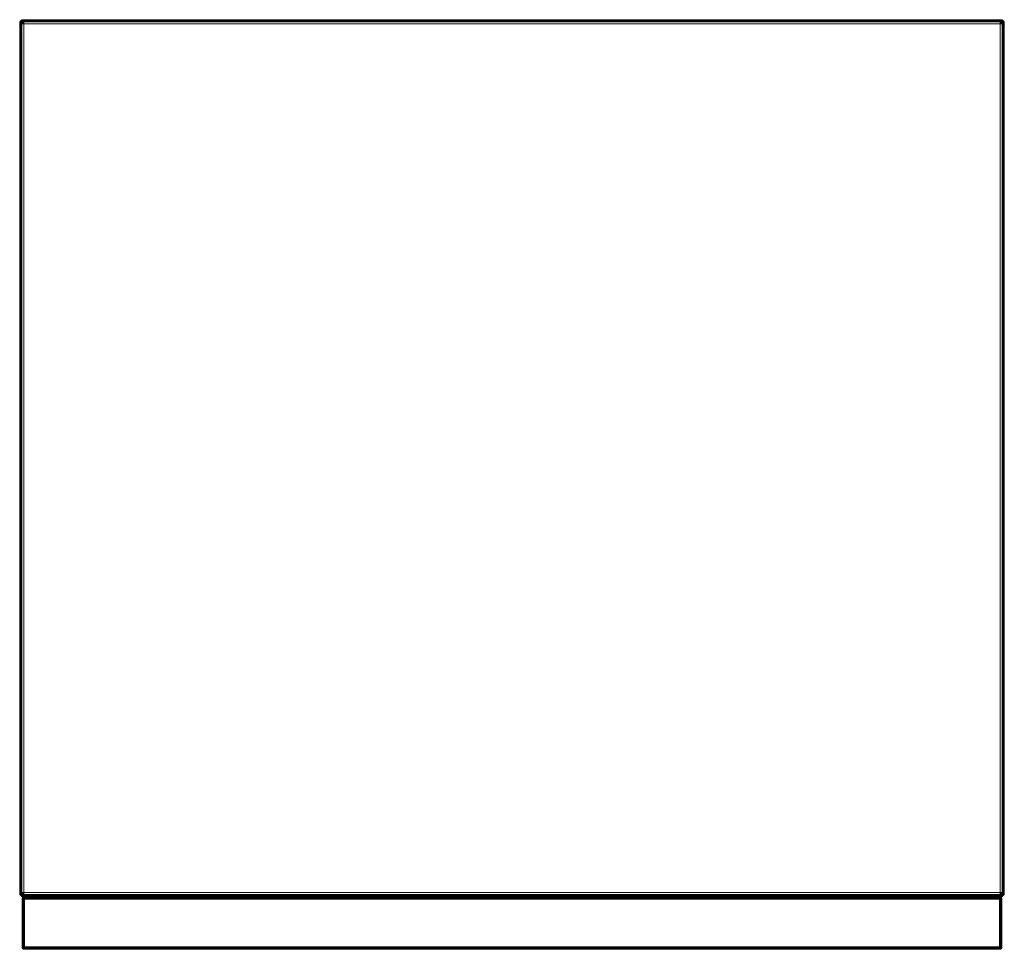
# Model space of a CAD drawing. Header units: millimetres. Extents: x 0 to 2531, y -564 to 859.
# Tile 3 of 4: x 1934 to 2531, y -564 to 0. Entities that reach past the tile are written whole.
import ezdxf

# ---------------------------------------------------------------- set-up
doc = ezdxf.new("R2010")
doc.units = ezdxf.units.MM
doc.layers.add('RW204070_dwg', color=8, linetype='Continuous', lineweight=9)

# ---------------------------------------------------------------- blocks, each defined once
blk = doc.blocks.new('RW204070_dwg-300031-Poziom 1')
at = {"color": 18, "lineweight": 9}
for p, q in [((0.03, -2.54), (0.19, -1.46)), ((0.19, -1.46), (0.03, -2.54)), ((0.03, -2.54), (0.34, -1.54)), ((0.03, -2.54), (0.34, -1.54)), ((0.03, -2.54), (0.19, -2.54)), ((0.03, -2.54), (0.03, -459.08)), ((0.19, -1.46), (0.65, -0.68)), ((0.65, -0.68), (0.19, -1.46)), ((0.19, -1.46), (0.73, -0.76)), ((0.19, -1.46), (0.73, -0.76)), ((0.34, -1.54), (0.19, -1.46)), ((0.19, -1.46), (0.34, -1.54)), ((0.19, -2.54), (0.34, -1.54)), ((0.34, -1.54), (0.19, -2.54)), ((0.19, -2.54), (0.73, -1.69)), ((0.19, -2.54), (0.73, -1.69)), ((0.19, -2.54), (0.65, -2.54)), ((0.19, -2.54), (0.19, -459.08)), ((0.34, -1.54), (0.73, -0.76)), ((0.73, -0.76), (0.34, -1.54)), ((0.34, -1.54), (0.96, -0.99)), ((0.34, -1.54), (0.96, -0.99)), ((0.73, -1.69), (0.34, -1.54)), ((0.34, -1.54), (0.73, -1.69)), ((1.43, -0.22), (0.65, -0.68)), ((0.65, -0.68), (1.43, -0.22)), ((0.65, -0.68), (0.73, -0.76)), ((0.65, -0.68), (0.73, -0.76)), ((0.73, -1.69), (0.65, -2.54)), ((0.73, -1.69), (0.65, -2.54)), ((0.65, -2.54), (1.43, -2.54)), ((0.65, -2.54), (0.65, -459.08)), ((1.43, -0.22), (0.73, -0.76)), ((1.43, -0.22), (0.73, -0.76)), ((1.5, -0.37), (0.73, -0.76)), ((0.73, -0.76), (1.5, -0.37)), ((0.73, -0.76), (0.96, -0.99)), ((0.73, -0.76), (0.96, -0.99)), ((0.96, -0.99), (0.73, -1.69)), ((0.96, -0.99), (0.73, -1.69)), ((0.73, -1.69), (1.5, -1.54)), ((1.5, -1.54), (0.73, -1.69)), ((1.43, -2.54), (0.73, -1.69)), ((1.43, -2.54), (0.73, -1.69)), ((1.5, -0.37), (0.96, -0.99)), ((1.5, -0.37), (0.96, -0.99)), ((1.66, -0.76), (0.96, -0.99)), ((0.96, -0.99), (1.66, -0.76)), ((1.5, -1.54), (0.96, -0.99)), ((1.5, -1.54), (0.96, -0.99)), ((1.43, -0.22), (2.51, -0.06)), ((2.51, -0.07), (1.43, -0.22)), ((1.5, -0.37), (1.43, -0.22)), ((1.43, -0.22), (1.5, -0.37)), ((1.43, -2.54), (1.5, -1.54)), ((1.5, -1.54), (1.43, -2.54)), ((1.43, -2.54), (2.51, -2.54)), ((1.43, -459.08), (1.43, -2.54)), ((2.51, -0.07), (1.5, -0.37)), ((2.51, -0.22), (1.5, -0.37)), ((1.66, -0.76), (1.5, -0.37)), ((1.66, -0.76), (1.5, -1.54)), ((2.51, -1.46), (1.5, -1.54)), ((2.51, -2.54), (1.5, -1.54)), ((2.51, -0.06), (1.5, -0.37)), ((1.5, -0.37), (2.51, -0.22)), ((1.5, -0.37), (1.66, -0.76)), ((1.5, -1.54), (1.66, -0.76)), ((1.5, -1.54), (2.51, -1.46)), ((2.51, -2.54), (1.5, -1.54)), ((2.51, -0.22), (1.66, -0.76)), ((2.51, -0.22), (1.66, -0.76)), ((2.51, -0.68), (1.66, -0.76)), ((1.66, -0.76), (2.51, -0.68)), ((2.51, -1.46), (1.66, -0.76)), ((2.51, -1.46), (1.66, -0.76)), ((2.51, -0.06), (2.51, -0.22)), ((2.51, -0.06), (27.97, -0.06)), ((2.51, -0.22), (2.51, -0.07)), ((27.97, -0.07), (2.51, -0.07)), ((2.51, -0.68), (2.51, -0.22)), ((27.97, -0.22), (2.51, -0.22)), ((2.51, -1.46), (2.51, -0.68)), ((27.97, -0.68), (2.51, -0.68)), ((2.51, -2.54), (2.51, -1.46)), ((2.51, -1.46), (570.09, -1.46)), ((2.51, -459.08), (2.51, -2.54)), ((2.51, -2.54), (594.61, -2.54)), ((570.09, -0.07), (27.97, -0.07)), ((570.09, -0.22), (27.97, -0.22)), ((570.09, -0.68), (27.97, -0.68)), ((570.09, -0.06), (594.61, -0.06)), ((594.61, -0.07), (570.09, -0.07)), ((594.61, -0.22), (570.09, -0.22)), ((570.09, -0.68), (594.61, -0.68)), ((594.61, -1.46), (570.09, -1.46)), ((594.61, -0.22), (594.61, -0.06)), ((594.61, -0.06), (595.61, -0.37)), ((594.61, -0.06), (595.69, -0.22)), ((595.69, -0.22), (594.61, -0.07)), ((594.61, -0.07), (595.61, -0.37)), ((594.61, -0.07), (594.61, -0.22)), ((595.61, -0.37), (594.61, -0.22)), ((594.61, -0.22), (595.46, -0.76)), ((594.61, -0.22), (594.61, -0.68)), ((594.61, -0.22), (595.46, -0.76)), ((594.61, -0.22), (595.61, -0.37)), ((594.61, -0.68), (595.46, -0.76)), ((594.61, -0.68), (595.46, -0.76)), ((594.61, -0.68), (594.61, -1.46)), ((594.61, -1.46), (595.46, -0.76)), ((594.61, -1.46), (595.46, -0.76)), ((595.61, -1.54), (594.61, -1.46)), ((594.61, -1.46), (595.61, -1.54)), ((594.61, -1.46), (594.61, -2.54)), ((594.61, -2.54), (595.61, -1.54)), ((594.61, -2.54), (595.61, -1.54)), ((594.61, -2.54), (595.69, -2.54)), ((594.61, -2.54), (594.61, -459.08)), ((595.61, -0.37), (595.46, -0.76)), ((595.46, -0.76), (595.61, -0.37)), ((595.46, -0.76), (596.15, -0.99)), ((595.61, -1.54), (595.46, -0.76)), ((595.46, -0.76), (596.15, -0.99)), ((595.46, -0.76), (595.61, -1.54)), ((595.69, -0.22), (595.61, -0.37)), ((595.61, -0.37), (595.69, -0.22)), ((596.39, -0.76), (595.61, -0.37)), ((595.61, -0.37), (596.15, -0.99)), ((595.61, -0.37), (596.15, -0.99)), ((595.61, -0.37), (596.39, -0.76)), ((595.61, -1.54), (596.15, -0.99)), ((595.61, -1.54), (596.15, -0.99)), ((596.39, -1.69), (595.61, -1.54)), ((595.69, -2.54), (595.61, -1.54)), ((595.61, -1.54), (596.39, -1.69)), ((595.61, -1.54), (595.69, -2.54)), ((596.46, -0.68), (595.69, -0.22)), ((595.69, -0.22), (596.39, -0.76)), ((595.69, -0.22), (596.39, -0.76)), ((595.69, -0.22), (596.46, -0.68)), ((595.69, -2.54), (596.39, -1.69)), ((595.69, -2.54), (596.39, -1.69)), ((595.69, -2.54), (596.46, -2.54)), ((595.69, -2.54), (595.69, -459.08)), ((596.15, -0.99), (596.39, -0.76)), ((596.39, -0.76), (596.15, -0.99)), ((596.15, -0.99), (596.39, -1.69)), ((596.15, -0.99), (596.39, -1.69)), ((596.77, -1.54), (596.15, -0.99)), ((596.77, -1.54), (596.15, -0.99)), ((596.39, -0.76), (596.46, -0.68)), ((596.46, -0.68), (596.39, -0.76)), ((596.77, -1.54), (596.39, -0.76)), ((596.93, -1.46), (596.39, -0.76)), ((596.39, -0.76), (596.77, -1.54)), ((596.93, -1.46), (596.39, -0.76)), ((596.39, -1.69), (596.77, -1.54)), ((596.77, -1.54), (596.39, -1.69)), ((596.39, -1.69), (596.46, -2.54)), ((596.39, -1.69), (596.46, -2.54)), ((596.93, -2.54), (596.39, -1.69)), ((596.93, -2.54), (596.39, -1.69)), ((596.93, -1.46), (596.46, -0.68)), ((596.46, -0.68), (596.93, -1.46)), ((596.46, -2.54), (596.93, -2.54)), ((596.46, -2.54), (596.46, -459.08)), ((596.77, -1.54), (596.93, -1.46)), ((596.93, -1.46), (596.77, -1.54)), ((596.93, -2.54), (596.77, -1.54)), ((597.08, -2.54), (596.77, -1.54)), ((596.77, -1.54), (596.93, -2.54)), ((597.08, -2.54), (596.77, -1.54)), ((597.08, -2.54), (596.93, -1.46)), ((596.93, -1.46), (597.08, -2.54)), ((596.93, -2.54), (597.08, -2.54)), ((596.93, -459.08), (596.93, -2.54)), ((597.08, -459.08), (597.08, -2.54)), ((0.03, -459.08), (0.03, -529.59)), ((0.19, -529.59), (0.19, -459.08)), ((0.65, -529.59), (0.65, -459.08)), ((1.43, -529.59), (1.43, -459.08)), ((2.51, -529.59), (2.51, -459.08)), ((594.61, -459.08), (594.61, -529.59)), ((595.69, -529.59), (595.69, -459.08)), ((596.46, -529.59), (596.46, -459.08)), ((596.93, -529.59), (596.93, -459.08)), ((597.08, -529.59), (597.08, -459.08)), ((0.19, -529.59), (0.03, -529.59)), ((0.03, -529.59), (0.34, -530.59)), ((0.03, -529.59), (0.19, -530.67)), ((0.19, -530.67), (0.03, -529.59)), ((0.03, -529.59), (0.34, -530.59)), ((0.65, -529.59), (0.19, -529.59)), ((0.19, -529.59), (0.73, -530.44)), ((0.19, -529.59), (0.34, -530.59)), ((0.34, -530.59), (0.19, -529.59)), ((0.19, -529.59), (0.73, -530.44)), ((0.34, -530.59), (0.19, -530.67)), ((0.19, -530.67), (0.34, -530.59)), ((0.19, -530.67), (0.73, -531.37)), ((0.19, -530.67), (0.65, -531.45)), ((0.65, -531.45), (0.19, -530.67)), ((0.19, -530.67), (0.73, -531.37)), ((0.73, -530.44), (0.34, -530.59)), ((0.34, -530.59), (0.73, -530.44)), ((0.34, -530.59), (0.96, -531.14)), ((0.34, -530.59), (0.73, -531.37)), ((0.73, -531.37), (0.34, -530.59)), ((0.34, -530.59), (0.96, -531.14)), ((0.73, -530.44), (0.65, -529.59)), ((0.73, -530.44), (0.65, -529.59)), ((1.43, -529.59), (0.65, -529.59)), ((0.73, -531.37), (0.65, -531.45)), ((0.65, -531.45), (0.73, -531.37)), ((1.43, -529.59), (0.73, -530.44)), ((1.43, -529.59), (0.73, -530.44)), ((0.96, -531.14), (0.73, -530.44)), ((0.73, -530.44), (1.5, -530.59)), ((0.96, -531.14), (0.73, -530.44)), ((1.5, -530.59), (0.73, -530.44)), ((0.96, -531.14), (0.73, -531.37)), ((0.73, -531.37), (0.96, -531.14)), ((0.73, -531.37), (1.5, -531.76)), ((1.43, -531.91), (0.73, -531.37)), ((1.5, -531.76), (0.73, -531.37)), ((1.43, -531.91), (0.73, -531.37)), ((1.5, -530.59), (0.96, -531.14)), ((1.5, -530.59), (0.96, -531.14)), ((1.66, -531.37), (0.96, -531.14)), ((1.5, -531.76), (0.96, -531.14)), ((1.66, -531.37), (0.96, -531.14)), ((1.5, -531.76), (0.96, -531.14)), ((1.43, -529.59), (1.5, -530.59)), ((1.5, -530.59), (1.43, -529.59)), ((2.51, -529.59), (1.43, -529.59)), ((2.51, -529.59), (1.5, -530.59)), ((1.66, -531.37), (1.5, -530.59)), ((2.51, -530.67), (1.5, -530.59)), ((1.66, -531.37), (1.5, -531.76)), ((2.51, -529.59), (1.5, -530.59)), ((1.5, -530.59), (1.66, -531.37)), ((1.5, -530.59), (2.51, -530.67)), ((1.5, -531.76), (1.66, -531.37)), ((2.51, -530.67), (1.66, -531.37)), ((2.51, -530.67), (1.66, -531.37)), ((2.51, -531.45), (1.66, -531.37)), ((2.51, -531.91), (1.66, -531.37)), ((2.51, -531.45), (1.66, -531.37)), ((2.51, -531.91), (1.66, -531.37)), ((2.51, -530.67), (2.51, -529.59)), ((570.09, -529.59), (2.51, -529.59)), ((2.51, -531.45), (2.51, -530.67)), ((27.97, -530.67), (2.51, -530.67)), ((570.09, -530.67), (27.97, -530.67)), ((594.61, -529.59), (570.09, -529.59)), ((594.61, -530.67), (570.09, -530.67)), ((594.61, -529.59), (595.61, -530.59)), ((595.69, -529.59), (594.61, -529.59)), ((594.61, -529.59), (595.61, -530.59)), ((594.61, -529.59), (594.61, -530.67)), ((594.61, -530.67), (595.61, -530.59)), ((595.61, -530.59), (594.61, -530.67)), ((594.61, -530.67), (595.46, -531.37)), ((594.61, -530.67), (595.46, -531.37)), ((594.61, -530.67), (594.61, -531.45)), ((595.46, -531.37), (594.61, -531.45)), ((594.61, -531.45), (595.46, -531.37)), ((594.61, -531.91), (595.46, -531.37)), ((594.61, -531.91), (595.46, -531.37)), ((595.46, -531.37), (595.61, -530.59)), ((595.61, -530.59), (595.46, -531.37)), ((596.15, -531.14), (595.46, -531.37)), ((595.46, -531.37), (596.15, -531.14)), ((595.46, -531.37), (595.61, -531.76)), ((595.61, -531.76), (595.46, -531.37)), ((595.61, -530.59), (595.69, -529.59)), ((595.69, -529.59), (595.61, -530.59)), ((595.61, -530.59), (596.39, -530.44)), ((596.39, -530.44), (595.61, -530.59)), ((595.61, -530.59), (596.15, -531.14)), ((595.61, -530.59), (596.15, -531.14)), ((595.61, -531.76), (596.15, -531.14)), ((595.61, -531.76), (596.15, -531.14)), ((595.61, -531.76), (596.39, -531.37)), ((596.39, -531.37), (595.61, -531.76)), ((595.69, -529.59), (596.39, -530.44)), ((596.46, -529.59), (595.69, -529.59)), ((595.69, -529.59), (596.39, -530.44)), ((595.69, -531.91), (596.39, -531.37)), ((595.69, -531.91), (596.39, -531.37)), ((596.39, -530.44), (596.15, -531.14)), ((596.15, -531.14), (596.39, -530.44)), ((596.77, -530.59), (596.15, -531.14)), ((596.77, -530.59), (596.15, -531.14)), ((596.39, -531.37), (596.15, -531.14)), ((596.39, -531.37), (596.15, -531.14)), ((596.46, -529.59), (596.39, -530.44)), ((596.39, -530.44), (596.46, -529.59)), ((596.93, -529.59), (596.39, -530.44)), ((596.93, -529.59), (596.39, -530.44)), ((596.77, -530.59), (596.39, -530.44)), ((596.39, -530.44), (596.77, -530.59)), ((596.39, -531.37), (596.77, -530.59)), ((596.77, -530.59), (596.39, -531.37)), ((596.93, -530.67), (596.39, -531.37)), ((596.93, -530.67), (596.39, -531.37)), ((596.46, -531.45), (596.39, -531.37)), ((596.46, -531.45), (596.39, -531.37)), ((596.93, -529.59), (596.46, -529.59)), ((596.46, -531.45), (596.93, -530.67)), ((596.93, -530.67), (596.46, -531.45)), ((596.77, -530.59), (596.93, -529.59)), ((597.08, -529.59), (596.77, -530.59)), ((596.93, -529.59), (596.77, -530.59)), ((597.08, -529.59), (596.77, -530.59)), ((596.93, -530.67), (596.77, -530.59)), ((596.77, -530.59), (596.93, -530.67)), ((596.93, -530.67), (597.08, -529.59)), ((597.08, -529.59), (596.93, -529.59)), ((597.08, -529.59), (596.93, -530.67)), ((0.65, -531.45), (1.43, -531.91)), ((1.43, -531.91), (0.65, -531.45)), ((1.43, -531.91), (1.5, -531.76)), ((1.5, -531.76), (1.43, -531.91)), ((1.43, -531.91), (2.51, -532.07)), ((2.51, -532.06), (1.43, -531.91)), ((2.51, -531.91), (1.5, -531.76)), ((2.51, -532.06), (1.5, -531.76)), ((1.5, -531.76), (2.51, -531.91)), ((2.51, -532.07), (1.5, -531.76)), ((1.62, -532.91), (1.53, -533.56)), ((1.53, -533.56), (1.62, -532.91)), ((1.53, -533.56), (1.72, -532.95)), ((1.53, -533.56), (1.72, -532.95)), ((1.53, -533.56), (1.53, -562.52)), ((1.53, -562.52), (1.53, -533.56)), ((1.62, -532.91), (1.9, -532.44)), ((1.9, -532.44), (1.62, -532.91)), ((1.62, -532.91), (1.95, -532.49)), ((1.62, -532.91), (1.95, -532.49)), ((1.72, -532.95), (1.62, -532.91)), ((1.62, -532.91), (1.72, -532.95)), ((1.62, -533.56), (1.72, -532.95)), ((1.72, -532.95), (1.62, -533.56)), ((1.62, -533.56), (1.95, -533.05)), ((1.62, -533.56), (1.95, -533.05)), ((1.62, -533.56), (1.62, -562.52)), ((1.9, -533.56), (1.62, -533.56)), ((1.72, -532.95), (1.95, -532.49)), ((1.95, -532.49), (1.72, -532.95)), ((1.72, -532.95), (2.09, -532.63)), ((1.72, -532.95), (2.09, -532.63)), ((1.95, -533.05), (1.72, -532.95)), ((1.72, -532.95), (1.95, -533.05)), ((1.9, -532.44), (2.37, -532.16)), ((2.37, -532.16), (1.9, -532.44)), ((1.95, -532.49), (1.9, -532.44)), ((1.9, -532.44), (1.95, -532.49)), ((1.95, -533.05), (1.9, -533.56)), ((1.9, -533.56), (1.95, -533.05)), ((1.9, -562.52), (1.9, -533.56)), ((2.37, -533.56), (1.9, -533.56)), ((2.37, -532.16), (1.95, -532.49)), ((2.37, -532.16), (1.95, -532.49)), ((1.95, -532.49), (2.42, -532.25)), ((2.42, -532.25), (1.95, -532.49)), ((2.09, -532.63), (1.95, -532.49)), ((1.95, -532.49), (2.09, -532.63)), ((2.09, -532.63), (1.95, -533.05)), ((1.95, -533.05), (2.09, -532.63)), ((1.95, -533.05), (2.42, -532.95)), ((2.42, -532.95), (1.95, -533.05)), ((2.37, -533.56), (1.95, -533.05)), ((2.37, -533.56), (1.95, -533.05)), ((2.42, -532.25), (2.09, -532.63)), ((2.42, -532.25), (2.09, -532.63)), ((2.51, -532.49), (2.09, -532.63)), ((2.09, -532.63), (2.51, -532.49)), ((2.42, -532.95), (2.09, -532.63)), ((2.42, -532.95), (2.09, -532.63)), ((2.37, -532.16), (3.02, -532.06)), ((3.02, -532.06), (2.37, -532.16)), ((2.37, -532.16), (2.42, -532.25)), ((2.42, -532.25), (2.37, -532.16)), ((2.37, -533.56), (2.42, -532.95)), ((2.42, -532.95), (2.37, -533.56)), ((2.37, -562.52), (2.37, -533.56)), ((3.02, -533.56), (2.37, -533.56)), ((3.02, -532.06), (2.42, -532.25)), ((3.02, -532.06), (2.42, -532.25)), ((2.42, -532.25), (3.02, -532.16)), ((3.02, -532.16), (2.42, -532.25)), ((2.42, -532.25), (2.51, -532.49)), ((2.51, -532.49), (2.42, -532.25)), ((2.42, -532.95), (2.51, -532.49)), ((2.51, -532.49), (2.42, -532.95)), ((2.42, -532.95), (3.02, -532.91)), ((3.02, -532.91), (2.42, -532.95)), ((3.02, -533.56), (2.42, -532.95)), ((3.02, -533.56), (2.42, -532.95)), ((2.51, -531.91), (2.51, -531.45)), ((27.97, -531.45), (2.51, -531.45)), ((2.51, -532.07), (2.51, -531.91)), ((2.51, -531.91), (594.61, -531.91)), ((3.02, -532.16), (2.51, -532.49)), ((3.02, -532.16), (2.51, -532.49)), ((3.02, -532.44), (2.51, -532.49)), ((2.51, -532.49), (3.02, -532.44)), ((3.02, -532.91), (2.51, -532.49)), ((3.02, -532.91), (2.51, -532.49)), ((3.02, -532.16), (3.02, -532.06)), ((594.14, -532.06), (3.02, -532.06)), ((3.02, -532.44), (3.02, -532.16)), ((594.14, -532.16), (3.02, -532.16)), ((3.02, -532.44), (594.14, -532.44)), ((3.02, -532.44), (3.02, -532.91)), ((3.02, -532.91), (594.14, -532.91)), ((3.02, -532.91), (3.02, -533.56)), ((3.02, -562.52), (3.02, -533.56)), ((3.02, -533.56), (594.14, -533.56)), ((594.61, -531.45), (27.97, -531.45)), ((594.14, -532.06), (594.75, -532.25)), ((594.14, -532.06), (594.79, -532.16)), ((594.79, -532.16), (594.14, -532.06)), ((594.14, -532.06), (594.75, -532.25)), ((594.14, -532.06), (594.14, -532.16)), ((594.14, -532.16), (594.65, -532.49)), ((594.14, -532.16), (594.75, -532.25)), ((594.75, -532.25), (594.14, -532.16)), ((594.14, -532.16), (594.65, -532.49)), ((594.14, -532.16), (594.14, -532.44)), ((594.65, -532.49), (594.14, -532.44)), ((594.14, -532.44), (594.65, -532.49)), ((594.14, -532.91), (594.14, -532.44)), ((594.14, -532.91), (594.65, -532.49)), ((594.14, -532.91), (594.65, -532.49)), ((594.14, -533.56), (594.14, -532.91)), ((594.14, -532.91), (594.75, -532.95)), ((594.75, -532.95), (594.14, -532.91)), ((594.14, -533.56), (594.75, -532.95)), ((594.14, -533.56), (594.75, -532.95)), ((594.14, -533.56), (594.14, -562.52)), ((594.79, -533.56), (594.14, -533.56)), ((594.61, -531.45), (594.61, -531.91)), ((594.61, -531.91), (595.61, -531.76)), ((594.61, -532.07), (595.61, -531.76)), ((595.61, -531.76), (594.61, -531.91)), ((594.61, -532.06), (595.61, -531.76)), ((594.61, -531.91), (594.61, -532.07)), ((594.61, -532.07), (595.69, -531.91)), ((595.69, -531.91), (594.61, -532.06)), ((594.65, -532.49), (594.75, -532.25)), ((594.75, -532.25), (594.65, -532.49)), ((595.07, -532.63), (594.65, -532.49)), ((594.65, -532.49), (595.07, -532.63)), ((594.65, -532.49), (594.75, -532.95)), ((594.75, -532.95), (594.65, -532.49)), ((594.75, -532.25), (594.79, -532.16)), ((594.79, -532.16), (594.75, -532.25)), ((594.75, -532.25), (595.07, -532.63)), ((594.75, -532.25), (595.21, -532.49)), ((595.21, -532.49), (594.75, -532.25)), ((594.75, -532.25), (595.07, -532.63)), ((594.75, -532.95), (595.07, -532.63)), ((594.75, -532.95), (595.07, -532.63)), ((594.75, -532.95), (595.21, -533.05)), ((594.75, -532.95), (594.79, -533.56)), ((595.21, -533.05), (594.75, -532.95)), ((594.79, -533.56), (594.75, -532.95)), ((594.79, -532.16), (595.21, -532.49)), ((594.79, -532.16), (595.26, -532.44)), ((595.26, -532.44), (594.79, -532.16)), ((594.79, -532.16), (595.21, -532.49)), ((594.79, -533.56), (595.21, -533.05)), ((594.79, -533.56), (595.21, -533.05)), ((594.79, -533.56), (594.79, -562.52)), ((595.26, -533.56), (594.79, -533.56)), ((595.21, -532.49), (595.07, -532.63)), ((595.07, -532.63), (595.21, -532.49)), ((595.21, -533.05), (595.07, -532.63)), ((595.45, -532.95), (595.07, -532.63)), ((595.45, -532.95), (595.07, -532.63)), ((595.21, -533.05), (595.07, -532.63)), ((595.26, -532.44), (595.21, -532.49)), ((595.21, -532.49), (595.26, -532.44)), ((595.45, -532.95), (595.21, -532.49)), ((595.54, -532.91), (595.21, -532.49)), ((595.21, -532.49), (595.45, -532.95)), ((595.54, -532.91), (595.21, -532.49)), ((595.21, -533.05), (595.45, -532.95)), ((595.45, -532.95), (595.21, -533.05)), ((595.26, -533.56), (595.21, -533.05)), ((595.54, -533.56), (595.21, -533.05)), ((595.54, -533.56), (595.21, -533.05)), ((595.26, -533.56), (595.21, -533.05)), ((595.54, -532.91), (595.26, -532.44)), ((595.26, -532.44), (595.54, -532.91)), ((595.26, -562.52), (595.26, -533.56)), ((595.54, -533.56), (595.26, -533.56)), ((595.45, -532.95), (595.54, -532.91)), ((595.54, -532.91), (595.45, -532.95)), ((595.54, -533.56), (595.45, -532.95)), ((595.64, -533.56), (595.45, -532.95)), ((595.45, -532.95), (595.54, -533.56)), ((595.64, -533.56), (595.45, -532.95)), ((595.64, -533.56), (595.54, -532.91)), ((595.54, -532.91), (595.64, -533.56)), ((595.54, -562.52), (595.54, -533.56)), ((595.61, -531.76), (595.69, -531.91)), ((595.69, -531.91), (595.61, -531.76)), ((595.64, -533.56), (595.64, -562.52)), ((595.64, -562.52), (595.64, -533.56)), ((595.69, -531.91), (596.46, -531.45)), ((596.46, -531.45), (595.69, -531.91)), ((1.53, -562.52), (1.62, -563.18)), ((1.62, -563.18), (1.53, -562.52)), ((1.53, -562.52), (1.72, -563.13)), ((1.53, -562.52), (1.72, -563.13)), ((1.62, -562.52), (1.9, -562.52)), ((1.62, -562.52), (1.95, -563.04)), ((1.62, -562.52), (1.72, -563.13)), ((1.72, -563.13), (1.62, -562.52)), ((1.62, -562.52), (1.95, -563.04)), ((1.72, -563.13), (1.62, -563.18)), ((1.62, -563.18), (1.72, -563.13)), ((1.62, -563.18), (1.9, -563.64)), ((1.9, -563.64), (1.62, -563.18)), ((1.62, -563.18), (1.95, -563.6)), ((1.62, -563.18), (1.95, -563.6)), ((1.95, -563.04), (1.72, -563.13)), ((1.72, -563.13), (1.95, -563.04)), ((1.72, -563.13), (2.09, -563.46)), ((1.72, -563.13), (1.95, -563.6)), ((1.95, -563.6), (1.72, -563.13)), ((1.72, -563.13), (2.09, -563.46)), ((1.9, -562.52), (2.37, -562.52)), ((1.95, -563.04), (1.9, -562.52)), ((1.9, -562.52), (1.95, -563.04)), ((1.9, -563.64), (1.95, -563.6)), ((1.95, -563.6), (1.9, -563.64)), ((2.37, -563.92), (1.9, -563.64)), ((1.9, -563.64), (2.37, -563.92)), ((2.37, -562.52), (1.95, -563.04)), ((2.37, -562.52), (1.95, -563.04)), ((2.09, -563.46), (1.95, -563.04)), ((1.95, -563.04), (2.09, -563.46)), ((2.42, -563.13), (1.95, -563.04)), ((1.95, -563.04), (2.42, -563.13)), ((1.95, -563.6), (2.09, -563.46)), ((2.09, -563.46), (1.95, -563.6)), ((2.42, -563.83), (1.95, -563.6)), ((2.37, -563.92), (1.95, -563.6)), ((1.95, -563.6), (2.42, -563.83)), ((2.37, -563.92), (1.95, -563.6)), ((2.42, -563.13), (2.09, -563.46)), ((2.42, -563.13), (2.09, -563.46)), ((2.09, -563.46), (2.51, -563.6)), ((2.42, -563.83), (2.09, -563.46)), ((2.42, -563.83), (2.09, -563.46)), ((2.51, -563.6), (2.09, -563.46)), ((2.37, -562.52), (3.02, -562.52)), ((2.42, -563.13), (2.37, -562.52)), ((2.37, -562.52), (2.42, -563.13)), ((2.42, -563.83), (2.37, -563.92)), ((2.37, -563.92), (2.42, -563.83)), ((3.02, -564.02), (2.37, -563.92)), ((2.37, -563.92), (3.02, -564.02)), ((3.02, -562.52), (2.42, -563.13)), ((3.02, -562.52), (2.42, -563.13)), ((2.51, -563.6), (2.42, -563.13)), ((3.02, -563.18), (2.42, -563.13)), ((2.42, -563.13), (2.51, -563.6)), ((2.42, -563.13), (3.02, -563.18)), ((2.51, -563.6), (2.42, -563.83)), ((2.42, -563.83), (2.51, -563.6)), ((3.02, -563.92), (2.42, -563.83)), ((3.02, -564.02), (2.42, -563.83)), ((2.42, -563.83), (3.02, -563.92)), ((3.02, -564.02), (2.42, -563.83)), ((3.02, -563.18), (2.51, -563.6)), ((3.02, -563.18), (2.51, -563.6)), ((2.51, -563.6), (3.02, -563.64)), ((3.02, -563.92), (2.51, -563.6)), ((3.02, -563.92), (2.51, -563.6)), ((3.02, -563.64), (2.51, -563.6)), ((594.14, -562.52), (3.02, -562.52)), ((3.02, -562.52), (3.02, -563.18)), ((594.14, -563.18), (3.02, -563.18)), ((3.02, -563.18), (3.02, -563.64)), ((3.02, -563.92), (3.02, -563.64)), ((594.14, -563.64), (3.02, -563.64)), ((3.02, -564.02), (3.02, -563.92)), ((3.02, -563.92), (594.14, -563.92)), ((3.02, -564.02), (594.14, -564.02)), ((594.14, -562.52), (594.79, -562.52)), ((594.14, -563.18), (594.14, -562.52)), ((594.14, -562.52), (594.75, -563.13)), ((594.14, -562.52), (594.75, -563.13)), ((594.75, -563.13), (594.14, -563.18)), ((594.14, -563.18), (594.75, -563.13)), ((594.14, -563.64), (594.14, -563.18)), ((594.14, -563.18), (594.65, -563.6)), ((594.14, -563.18), (594.65, -563.6)), ((594.65, -563.6), (594.14, -563.64)), ((594.14, -563.92), (594.65, -563.6)), ((594.14, -563.92), (594.65, -563.6)), ((594.14, -563.64), (594.65, -563.6)), ((594.14, -563.64), (594.14, -563.92)), ((594.14, -563.92), (594.75, -563.83)), ((594.14, -564.02), (594.75, -563.83)), ((594.75, -563.83), (594.14, -563.92)), ((594.14, -564.02), (594.75, -563.83)), ((594.14, -563.92), (594.14, -564.02)), ((594.14, -564.02), (594.79, -563.92)), ((594.79, -563.92), (594.14, -564.02)), ((594.75, -563.13), (594.65, -563.6)), ((594.65, -563.6), (594.75, -563.13)), ((595.07, -563.46), (594.65, -563.6)), ((594.65, -563.6), (595.07, -563.46)), ((594.65, -563.6), (594.75, -563.83)), ((594.75, -563.83), (594.65, -563.6)), ((594.79, -562.52), (594.75, -563.13)), ((594.75, -563.13), (594.79, -562.52)), ((595.21, -563.04), (594.75, -563.13)), ((594.75, -563.13), (595.21, -563.04)), ((594.75, -563.13), (595.07, -563.46)), ((594.75, -563.13), (595.07, -563.46)), ((594.75, -563.83), (595.07, -563.46)), ((594.75, -563.83), (595.07, -563.46)), ((594.75, -563.83), (595.21, -563.6)), ((595.21, -563.6), (594.75, -563.83)), ((594.75, -563.83), (594.79, -563.92)), ((594.79, -563.92), (594.75, -563.83)), ((594.79, -562.52), (595.26, -562.52)), ((594.79, -562.52), (595.21, -563.04)), ((594.79, -562.52), (595.21, -563.04)), ((594.79, -563.92), (595.21, -563.6)), ((594.79, -563.92), (595.21, -563.6)), ((594.79, -563.92), (595.26, -563.64)), ((595.26, -563.64), (594.79, -563.92)), ((595.07, -563.46), (595.21, -563.04)), ((595.07, -563.46), (595.21, -563.04)), ((595.45, -563.13), (595.07, -563.46)), ((595.45, -563.13), (595.07, -563.46)), ((595.21, -563.6), (595.07, -563.46)), ((595.07, -563.46), (595.21, -563.6)), ((595.21, -563.04), (595.26, -562.52)), ((595.21, -563.04), (595.26, -562.52)), ((595.54, -562.52), (595.21, -563.04)), ((595.54, -562.52), (595.21, -563.04)), ((595.21, -563.04), (595.45, -563.13)), ((595.45, -563.13), (595.21, -563.04)), ((595.45, -563.13), (595.21, -563.6)), ((595.21, -563.6), (595.45, -563.13)), ((595.54, -563.18), (595.21, -563.6)), ((595.54, -563.18), (595.21, -563.6)), ((595.26, -563.64), (595.21, -563.6)), ((595.21, -563.6), (595.26, -563.64)), ((595.26, -562.52), (595.54, -562.52)), ((595.54, -563.18), (595.26, -563.64)), ((595.26, -563.64), (595.54, -563.18)), ((595.54, -562.52), (595.45, -563.13)), ((595.64, -562.52), (595.45, -563.13)), ((595.45, -563.13), (595.54, -562.52)), ((595.64, -562.52), (595.45, -563.13)), ((595.45, -563.13), (595.54, -563.18)), ((595.54, -563.18), (595.45, -563.13)), ((595.64, -562.52), (595.54, -563.18)), ((595.54, -563.18), (595.64, -562.52))]:
    blk.add_line(p, q, dxfattribs=at)

msp = doc.modelspace()

# ---------------------------------------------------------------- block references
at = {"layer": 'RW204070_dwg', "color": 18}
msp.add_blockref('RW204070_dwg-300031-Poziom 1', (1933.86, 0), dxfattribs=at)

doc.saveas('drawing.dxf')
